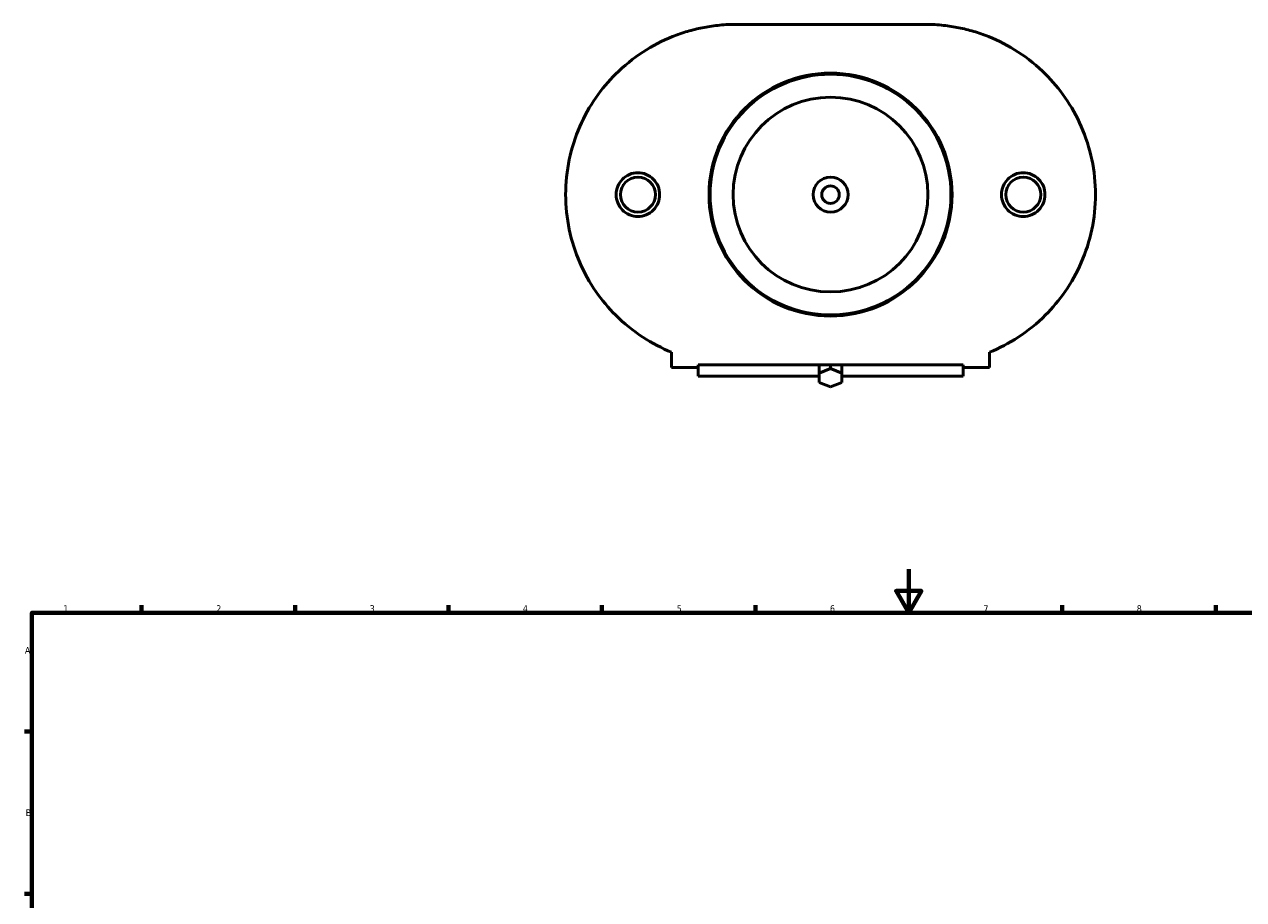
# Model space of a CAD drawing. Header units: millimetres. Extents: x -153 to 1300, y -272 to 843.
# Tile 4 of 6: x 17 to 573, y 443 to 843. Entities that reach past the tile are written whole.
import ezdxf

# ---------------------------------------------------------------- set-up
doc = ezdxf.new("R2010")
doc.units = ezdxf.units.MM
doc.layers.add('Border (ANSI)', color=7, linetype='Continuous', lineweight=70)
doc.layers.add('Visible (ANSI)', color=7, linetype='Continuous', lineweight=50)
doc.styles.add('Note Text (ANSI)', font='tahoma.ttf')

# ---------------------------------------------------------------- blocks, each defined once
blk = doc.blocks.new('Borders Default Border')
at = {"layer": 'Border (ANSI)'}
for p, q in [((70.08, 574), (70.08, 577.45)), ((140.17, 574), (140.17, 577.45)), ((210.25, 574), (210.25, 577.45)), ((280.33, 574), (280.33, 577.45)), ((350.42, 574), (350.42, 577.45)), ((490.58, 574), (490.58, 577.45)), ((560.67, 574), (560.67, 577.45)), ((20, 519.75), (16.55, 519.75)), ((20, 445.5), (16.55, 445.5))]:
    blk.add_line(p, q, dxfattribs=at)
at = {"layer": 'Border (ANSI)', "flags": 128}
for points in [[(420.5, 594), (420.5, 574), (414.73, 584), (426.27, 584), (420.5, 574)], [(20, 20), (20, 574), (821, 574), (821, 20), (20, 20)]]:
    blk.add_lwpolyline(points, dxfattribs=at)
at = {"layer": 'Border (ANSI)', "char_height": 3.05, "attachment_point": 7, "style": 'Note Text (ANSI)'}
for s, insert in [('1', (34.35, 574.4)), ('2', (104.2, 574.4)), ('3', (174.26, 574.34)), ('4', (244.23, 574.4)), ('5', (314.48, 574.34)), ('6', (384.49, 574.34)), ('7', (454.6, 574.4)), ('8', (524.63, 574.33)), ('A', (16.78, 555.35)), ('B', (17.15, 481.1))]:
    blk.add_mtext(s, dxfattribs=dict(at, insert=insert))

msp = doc.modelspace()

# ---------------------------------------------------------------- linework, layer by layer
at = {"layer": 'Visible (ANSI)'}
for p, q in [((427.9595, 842.916), (341.5591, 842.916)), ((312.1593, 693.0853), (312.1593, 686.1162)), ((457.3593, 686.1162), (457.3593, 693.0853)), ((324.2593, 686.1162), (312.1593, 686.1162)), ((324.2593, 687.3164), (445.2593, 687.3164)), ((324.2593, 687.3164), (324.2593, 686.1162)), ((324.2593, 686.1162), (324.2593, 682.1555)), ((379.5632, 687.0886), (380.1213, 687.3164)), ((379.5632, 687.0886), (379.5632, 683.553)), ((384.7593, 685.6744), (379.5632, 683.553)), ((384.7593, 687.3164), (384.7593, 685.6744)), ((389.9555, 683.553), (384.7593, 685.6744)), ((389.3974, 687.3164), (389.9555, 687.0886)), ((389.9555, 683.553), (389.9555, 687.0886)), ((445.2593, 686.1162), (445.2593, 687.3164)), ((445.2593, 682.1555), (445.2593, 686.1162)), ((457.3593, 686.1162), (445.2593, 686.1162)), ((324.2593, 682.1555), (379.5632, 682.1555)), ((379.5632, 683.553), (379.5632, 679.3104)), ((389.9555, 679.3104), (389.9555, 683.553)), ((389.9555, 682.1555), (445.2593, 682.1555)), ((379.5632, 679.3104), (384.7593, 677.1891)), ((384.7593, 677.1891), (389.9555, 679.3104))]:
    msp.add_line(p, q, dxfattribs=at)
for centre, radius in [((384.7593, 765.1162), 55.5), ((384.7593, 765.1162), 55), ((384.7593, 765.1162), 44.5), ((296.7593, 765.1162), 8), ((384.7593, 765.1162), 8), ((384.7593, 765.1162), 4), ((472.7593, 765.1162), 8)]:
    msp.add_circle(centre, radius, dxfattribs=at)
for points, knots in [([(263.7593, 765.1162), (263.7593, 770.4621), (264.3187, 775.8583), (266.5184, 786.3381), (268.1578, 791.422), (272.3022, 800.9384), (274.8112, 805.383), (280.375, 813.4195), (283.4294, 817.012), (290.4059, 823.9886), (294.6262, 827.3874), (303.4226, 833.131), (307.9955, 835.4765), (314.8531, 838.2303), (317.1245, 839.0172), (321.6553, 840.3641), (323.9127, 840.9242), (327.3394, 841.6144), (328.4819, 841.8181), (330.8039, 842.178), (331.9826, 842.3343), (334.4346, 842.599), (335.7021, 842.7074), (338.4374, 842.8655), (339.9043, 842.916), (341.5591, 842.916)], [14.35825946, 14.35825946, 14.35825946, 14.35825946, 15.96201105, 15.96201105, 17.56576264, 17.56576264, 19.16951423, 19.16951423, 20.77326582, 20.77326582, 22.7590791, 22.7590791, 24.74489237, 24.74489237, 25.73779901, 25.73779901, 26.73070564, 26.73070564, 27.22715896, 27.22715896, 27.72361228, 27.72361228, 28.2200656, 28.2200656, 28.71651892, 28.71651892, 28.71651892, 28.71651892]), ([(427.9595, 842.916), (429.6143, 842.916), (431.0813, 842.8655), (433.8166, 842.7074), (435.084, 842.599), (437.536, 842.3343), (438.7148, 842.178), (441.0367, 841.8181), (442.1792, 841.6144), (445.6059, 840.9242), (447.8633, 840.3641), (452.3941, 839.0172), (454.6655, 838.2303), (461.5231, 835.4765), (466.096, 833.131), (474.8925, 827.3874), (479.1127, 823.9886), (486.0893, 817.012), (489.1436, 813.4195), (494.7074, 805.383), (497.2164, 800.9384), (501.3608, 791.422), (503.0002, 786.3381), (505.1999, 775.8583), (505.7593, 770.4621), (505.7593, 765.1162)], [-28.71651892, -28.71651892, -28.71651892, -28.71651892, -28.2200656, -28.2200656, -27.72361228, -27.72361228, -27.22715896, -27.22715896, -26.73070564, -26.73070564, -25.73779901, -25.73779901, -24.74489237, -24.74489237, -22.7590791, -22.7590791, -20.77326582, -20.77326582, -19.16951423, -19.16951423, -17.56576264, -17.56576264, -15.96201105, -15.96201105, -14.35825946, -14.35825946, -14.35825946, -14.35825946]), ([(296.7593, 755.114), (295.5046, 755.114), (294.1681, 755.3673), (291.7136, 756.3935), (290.5956, 757.1663), (288.8339, 758.9438), (288.0718, 760.0671), (287.0611, 762.5267), (286.8127, 763.8632), (286.8127, 766.3693), (287.0611, 767.7058), (288.0718, 770.1654), (288.8339, 771.2886), (290.5956, 773.0662), (291.7136, 773.8389), (294.1681, 774.8651), (295.5046, 775.1185), (298.014, 775.1185), (299.3505, 774.8651), (301.805, 773.8389), (302.9231, 773.0662), (304.6848, 771.2886), (305.4469, 770.1654), (306.4575, 767.7058), (306.7059, 766.3693), (306.7059, 763.8632), (306.4575, 762.5267), (305.4469, 760.0671), (304.6848, 758.9438), (302.9231, 757.1663), (301.805, 756.3935), (299.3505, 755.3673), (298.014, 755.114), (296.7593, 755.114)], [0, 0, 0, 0, 0.37640277, 0.37640277, 0.75280554, 0.75280554, 1.12872111, 1.12872111, 1.50463669, 1.50463669, 1.88055226, 1.88055226, 2.25646783, 2.25646783, 2.6328706, 2.6328706, 3.00927337, 3.00927337, 3.38567614, 3.38567614, 3.76207892, 3.76207892, 4.13799449, 4.13799449, 4.51391006, 4.51391006, 4.88982563, 4.88982563, 5.2657412, 5.2657412, 5.64214397, 5.64214397, 6.01854675, 6.01854675, 6.01854675, 6.01854675]), ([(472.7593, 775.1185), (474.014, 775.1185), (475.3505, 774.8651), (477.805, 773.8389), (478.9231, 773.0662), (480.6848, 771.2886), (481.4469, 770.1654), (482.4575, 767.7058), (482.7059, 766.3693), (482.7059, 763.8632), (482.4575, 762.5267), (481.4469, 760.0671), (480.6848, 758.9438), (478.9231, 757.1663), (477.805, 756.3935), (475.3505, 755.3673), (474.014, 755.114), (471.5046, 755.114), (470.1681, 755.3673), (467.7136, 756.3935), (466.5956, 757.1663), (464.8339, 758.9438), (464.0718, 760.0671), (463.0611, 762.5267), (462.8127, 763.8632), (462.8127, 766.3693), (463.0611, 767.7058), (464.0718, 770.1654), (464.8339, 771.2886), (466.5956, 773.0662), (467.7136, 773.8389), (470.1681, 774.8651), (471.5046, 775.1185), (472.7593, 775.1185)], [0, 0, 0, 0, 0.37640277, 0.37640277, 0.75280554, 0.75280554, 1.12872111, 1.12872111, 1.50463669, 1.50463669, 1.88055226, 1.88055226, 2.25646783, 2.25646783, 2.6328706, 2.6328706, 3.00927337, 3.00927337, 3.38567614, 3.38567614, 3.76207892, 3.76207892, 4.13799449, 4.13799449, 4.51391006, 4.51391006, 4.88982563, 4.88982563, 5.2657412, 5.2657412, 5.64214397, 5.64214397, 6.01854675, 6.01854675, 6.01854675, 6.01854675]), ([(312.1593, 693.0853), (307.7239, 694.8956), (303.2918, 697.1869), (294.6262, 702.8451), (290.4059, 706.2439), (283.4294, 713.2204), (280.375, 716.813), (274.8112, 724.8494), (272.3022, 729.294), (268.1578, 738.8104), (266.5184, 743.8944), (264.3187, 754.3742), (263.7593, 759.7704), (263.7593, 765.1162)], [4.03069426, 4.03069426, 4.03069426, 4.03069426, 5.95743982, 5.95743982, 7.94325309, 7.94325309, 9.54700468, 9.54700468, 11.15075628, 11.15075628, 12.75450787, 12.75450787, 14.35825946, 14.35825946, 14.35825946, 14.35825946]), ([(505.7593, 765.1162), (505.7593, 759.7704), (505.1999, 754.3742), (503.0002, 743.8944), (501.3608, 738.8104), (497.2164, 729.294), (494.7074, 724.8494), (489.1436, 716.813), (486.0893, 713.2204), (479.1127, 706.2439), (474.8925, 702.8451), (466.2269, 697.1869), (461.7947, 694.8956), (457.3593, 693.0853)], [-14.35825946, -14.35825946, -14.35825946, -14.35825946, -12.75450787, -12.75450787, -11.15075628, -11.15075628, -9.54700468, -9.54700468, -7.94325309, -7.94325309, -5.95743982, -5.95743982, -4.03069426, -4.03069426, -4.03069426, -4.03069426])]:
    msp.add_open_spline(points, degree=3, knots=knots, dxfattribs=at)

# ---------------------------------------------------------------- block references
msp.add_blockref('Borders Default Border', (0, 0))

doc.saveas('drawing.dxf')
